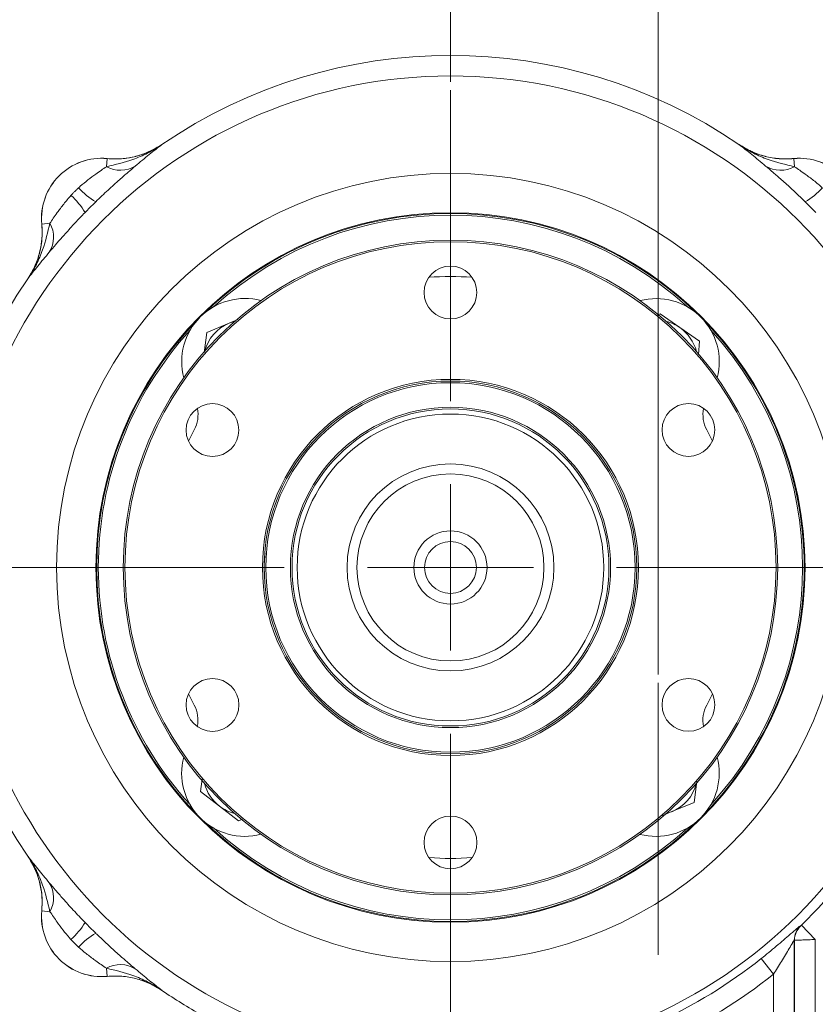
# Model space of a CAD drawing. Header units: inches. Extents: x 0.3 to 33.9, y 0.2 to 21.6.
# Tile 4 of 24: x 4.5 to 9.3, y 7.8 to 13.7. Entities that reach past the tile are written whole.
import ezdxf

# ---------------------------------------------------------------- set-up
doc = ezdxf.new("R2010")
doc.units = ezdxf.units.IN
doc.header["$MEASUREMENT"] = 0
doc.layers.add('SLD-0', color=7, linetype='Continuous', lineweight=15)
doc.styles.add('SLDTEXTSTYLE0', font='TXT', dxfattribs={"width": 0.75})
doc.dimstyles.new('SLDDIMSTYLE0', dxfattribs={"dimtxt": 0.25, "dimasz": 0.13, "dimexe": 0, "dimexo": 0.0625, "dimgap": 0.0625, "dimtad": 0, "dimtih": 1, "dimtoh": 1, "dimrnd": 1e-09, "dimzin": 12, "dimdsep": 46, "dimtxsty": 'SLDTEXTSTYLE0', "dimsah": 1, "dimcen": 0.09, "dimadec": 0, "dimazin": 3, "dimtfac": 1, "dimtofl": 0, "dimtmove": 0, "dimatfit": 3, "dimfxl": 1, "dimfrac": 2, "dimtolj": 1, "dimtzin": 12, "dimarcsym": 0})
doc.dimstyles.new('SLDDIMSTYLE1', dxfattribs={"dimtxt": 0.25, "dimasz": 0.13, "dimexe": 0, "dimexo": 0.0625, "dimgap": 0.0625, "dimtad": 0, "dimtih": 1, "dimtoh": 1, "dimrnd": 1e-09, "dimzin": 12, "dimdsep": 46, "dimtxsty": 'SLDTEXTSTYLE0', "dimsah": 1, "dimcen": 0.09, "dimadec": 0, "dimazin": 3, "dimtfac": 1, "dimtmove": 0, "dimatfit": 0, "dimfxl": 1, "dimfrac": 2, "dimtolj": 1, "dimtzin": 12, "dimarcsym": 0})

# ---------------------------------------------------------------- blocks, each defined once
blk = doc.blocks.new('_D')
at = {"layer": 'SLD-0'}
for p, q in [((4.017, 10.5016), (4.017, 15.7038)), ((7.097, 13.3717), (7.097, 15.7038)), ((4.017, 15.5788), (4.9383, 15.5788)), ((5.0779, 15.6156), (5.0271, 15.6156)), ((5.0271, 15.6156), (5.0271, 15.2188)), ((6.0361, 15.6156), (6.0869, 15.6156)), ((6.0869, 15.6156), (6.0869, 15.2188)), ((7.097, 15.5788), (6.1757, 15.5788)), ((5.0271, 15.2188), (5.0779, 15.2188)), ((6.0869, 15.2188), (6.0361, 15.2188))]:
    blk.add_line(p, q, dxfattribs=at)
for points in [[(4.017, 15.5788), (4.147, 15.5588), (4.147, 15.5988)], [(7.097, 15.5788), (6.967, 15.5988), (6.967, 15.5588)]]:
    blk.add_solid(points, dxfattribs=at)
at = {"layer": 'SLD-0', "char_height": 0.25, "attachment_point": 1, "style": 'SLDTEXTSTYLE0'}
for s, insert in [('3.08', (5.1322, 15.9887, 0.0039)), ('78.23', (5.1414, 15.541, 0.0039))]:
    blk.add_mtext(s, dxfattribs=dict(at, insert=insert))
blk = doc.blocks.new('_D_2')
at = {"layer": 'SLD-0'}
for p, q in [((8.347, 9.807), (8.347, 15.7038)), ((11.7038, 8.1972), (11.7038, 15.7038)), ((8.347, 15.5788), (9.4067, 15.5788)), ((9.5463, 15.6156), (9.4956, 15.6156)), ((9.4956, 15.6156), (9.4956, 15.2188)), ((10.5045, 15.6156), (10.5553, 15.6156)), ((10.5553, 15.6156), (10.5553, 15.2188)), ((11.7038, 15.5788), (10.6441, 15.5788)), ((9.4956, 15.2188), (9.5463, 15.2188)), ((10.5553, 15.2188), (10.5045, 15.2188))]:
    blk.add_line(p, q, dxfattribs=at)
for points in [[(8.347, 15.5788), (8.477, 15.5588), (8.477, 15.5988)], [(11.7038, 15.5788), (11.5738, 15.5988), (11.5738, 15.5588)]]:
    blk.add_solid(points, dxfattribs=at)
at = {"layer": 'SLD-0', "char_height": 0.25, "attachment_point": 1, "style": 'SLDTEXTSTYLE0'}
for s, insert in [('3.36', (9.6006, 15.9887, -2.3339)), ('85.26', (9.6098, 15.541, -2.3339))]:
    blk.add_mtext(s, dxfattribs=dict(at, insert=insert))
blk = doc.blocks.new('_D_3')
at = {"layer": 'SLD-0'}
for p, q in [((7.097, 13.3717), (7.097, 15.7038)), ((8.347, 9.807), (8.347, 15.7038)), ((7.097, 15.5788), (6.847, 15.5788)), ((7.2429, 15.6156), (7.1921, 15.6156)), ((7.1921, 15.6156), (7.1921, 15.2188)), ((8.2011, 15.6156), (8.2519, 15.6156)), ((8.2519, 15.6156), (8.2519, 15.2188)), ((8.347, 15.5788), (8.597, 15.5788)), ((7.1921, 15.2188), (7.2429, 15.2188)), ((8.2519, 15.2188), (8.2011, 15.2188))]:
    blk.add_line(p, q, dxfattribs=at)
for points in [[(7.097, 15.5788), (6.967, 15.5988), (6.967, 15.5588)], [(8.347, 15.5788), (8.477, 15.5588), (8.477, 15.5988)]]:
    blk.add_solid(points, dxfattribs=at)
at = {"layer": 'SLD-0', "char_height": 0.25, "attachment_point": 1, "style": 'SLDTEXTSTYLE0'}
for s, insert in [('1.25', (7.2972, 15.9887, -2.3339)), ('31.75', (7.3064, 15.541, -2.3339))]:
    blk.add_mtext(s, dxfattribs=dict(at, insert=insert))
blk = doc.blocks.new('_D_4')
at = {"layer": 'SLD-0'}
for p, q in [((4.1769, 10.4516), (1.9356, 10.4516)), ((2.0606, 10.4516), (2.0606, 9.1976)), ((1.5815, 8.8236), (1.5307, 8.8236)), ((1.5307, 8.8236), (1.5307, 8.4267)), ((2.5397, 8.8236), (2.5905, 8.8236)), ((2.5905, 8.8236), (2.5905, 8.4267)), ((1.5307, 8.4267), (1.5815, 8.4267)), ((2.5905, 8.4267), (2.5397, 8.4267)), ((2.0606, 7.122), (2.0606, 8.3759)), ((5.662, 7.122), (1.9356, 7.122))]:
    blk.add_line(p, q, dxfattribs=at)
for points in [[(2.0606, 10.4516), (2.0406, 10.3216), (2.0806, 10.3216)], [(2.0606, 7.122), (2.0806, 7.252), (2.0406, 7.252)]]:
    blk.add_solid(points, dxfattribs=at)
at = {"layer": 'SLD-0', "char_height": 0.25, "attachment_point": 1, "style": 'SLDTEXTSTYLE0'}
for s, insert in [('3.33', (1.6357, 9.1966, -2.3339)), ('84.57', (1.6449, 8.749, -2.3339))]:
    blk.add_mtext(s, dxfattribs=dict(at, insert=insert))
blk = doc.blocks.new('SW_CENTERMARKSYMBOL_0')
at = {"layer": 'SLD-0', "color": 0}
for p, q in [((0, 1), (0, 2.8701)), ((0, 0), (0, 0.5)), ((-1, 0), (-2.8701, 0)), ((0, 0), (-0.5, 0)), ((0, 0), (0, -0.5)), ((0, 0), (0.5, 0)), ((1, 0), (2.8701, 0)), ((0, -1), (0, -2.8701))]:
    blk.add_line(p, q, dxfattribs=at)
blk = doc.blocks.new('SW_CENTERMARKSYMBOL_1')
at = {"layer": 'SLD-0', "color": 0}
for p, q in [((0, 1), (0, 2.635)), ((0, 0), (0, 0.5)), ((-1, 0), (-2.635, 0)), ((0, 0), (-0.5, 0)), ((0, 0), (0, -0.5)), ((0, 0), (0.5, 0)), ((1, 0), (2.635, 0)), ((0, -1), (0, -2.635))]:
    blk.add_line(p, q, dxfattribs=at)

msp = doc.modelspace()

# ---------------------------------------------------------------- linework, layer by layer
at = {"color": 7, "linetype": 'Continuous', "lineweight": 15}
for p, q in [((5.3609, 12.9956), (5.3521, 12.99)), ((5.3609, 12.9956), (5.361, 12.9953)), ((8.8331, 12.9953), (8.8332, 12.9956)), ((5.0268, 12.862), (5.0315, 12.9107)), ((5.0315, 12.9107), (5.0315, 12.911)), ((9.1626, 12.911), (9.1625, 12.9107)), ((9.1672, 12.862), (9.1625, 12.9107)), ((4.6377, 12.5171), (4.638, 12.5171)), ((4.6866, 12.5218), (4.638, 12.5171)), ((4.5533, 12.1877), (4.553, 12.1878)), ((8.3438, 11.9696), (8.3585, 11.9765)), ((8.3585, 11.9765), (8.4771, 11.8943)), ((5.6309, 11.8652), (5.7643, 11.9203)), ((5.7643, 11.9203), (5.8175, 11.9423)), ((5.6146, 11.742), (5.6309, 11.8652)), ((8.4771, 11.8943), (8.5957, 11.812)), ((8.5957, 11.812), (8.5891, 11.7318)), ((5.5207, 11.2117), (5.5553, 11.2796)), ((8.639, 11.2791), (8.6732, 11.2121)), ((5.555, 9.6241), (5.5209, 9.6911)), ((8.6733, 9.6915), (8.6387, 9.6236)), ((5.5926, 9.1041), (5.6024, 9.178)), ((8.5799, 9.165), (8.5631, 9.038)), ((5.707, 9.0162), (5.5926, 9.1041)), ((5.8214, 8.9282), (5.707, 9.0162)), ((8.5631, 9.038), (8.4297, 8.9829)), ((8.4297, 8.9829), (8.3724, 8.9592)), ((5.8463, 8.9385), (5.8214, 8.9282)), ((4.553, 8.7154), (4.5533, 8.7155)), ((4.553, 8.7154), (4.5587, 8.7067)), ((4.638, 8.3861), (4.6377, 8.3861)), ((4.6866, 8.3814), (4.638, 8.3861)), ((9.2024, 8.2958), (9.2037, 8.2952)), ((9.2085, 8.2996), (9.2925, 8.214)), ((9.1662, 8.21), (9.1662, 6.7531)), ((9.1676, 8.2094), (9.1662, 8.21)), ((9.1676, 6.7541), (9.1676, 8.2094)), ((9.2925, 8.214), (9.2925, 6.7541)), ((8.9667, 8.099), (9.0413, 8.0051)), ((5.0268, 8.0412), (5.0315, 7.9925)), ((9.0413, 6.7436), (9.0413, 8.0051)), ((5.0315, 7.9922), (5.0315, 7.9925)), ((5.361, 7.9079), (5.3609, 7.9076))]:
    msp.add_line(p, q, dxfattribs=at)
at = {"color": 7, "linetype": 'Continuous', "lineweight": 15, "flags": 128}
for points in [[(5.7983, 11.9316), (5.7953, 11.9308), (5.7643, 11.9203)], [(8.3957, 8.9716), (8.3987, 8.9724), (8.4297, 8.9829)]]:
    msp.add_lwpolyline(points, dxfattribs=at)
at = {"color": 7, "linetype": 'Continuous', "lineweight": 15}
for centre, radius in [((7.097, 10.4516), 2.9561), ((7.097, 10.4516), 2.3701), ((7.097, 10.4516), 2.1338), ((7.097, 10.4516), 1.969), ((7.097, 10.4516), 1.959), ((7.0968, 12.1052), 0.1588), ((7.097, 10.4516), 1.1313), ((7.097, 10.4516), 1.1212), ((7.097, 10.4516), 1.1112), ((5.6648, 11.2782), 0.1587), ((8.529, 11.2786), 0.1587), ((7.097, 10.4516), 0.9635), ((7.097, 10.4516), 0.9535), ((7.097, 10.4516), 0.9225), ((7.097, 10.4516), 0.6225), ((7.097, 10.4516), 0.5625), ((7.097, 10.4516), 0.22), ((7.097, 10.4516), 0.1562), ((5.665, 9.6246), 0.1587), ((8.5292, 9.6249), 0.1588), ((7.0972, 8.7979), 0.1587)]:
    msp.add_circle(centre, radius, dxfattribs=at)
for centre, radius, start, end in [((7.097, 10.4516), 3.08, 55.68866, 124.31134), ((4.997, 12.5516), 0.361, 84.52223, 185.47777), ((4.997, 12.5516), 0.3607, 84.51489, 185.48511), ((9.197, 12.5516), 0.3607, 354.51489, 95.48511), ((9.197, 12.5516), 0.361, 354.52223, 95.47777), ((5.1106, 13.0124), 0.1722, 240.90304, 301.45399), ((9.0835, 13.0124), 0.1722, 238.54601, 299.09696), ((5.181, 13.0222), 0.4311, 221.74768, 239.50064), ((9.0131, 13.0222), 0.4311, 300.49936, 318.25232), ((4.5264, 12.3677), 0.4311, 30.49936, 48.25232), ((7.097, 10.4516), 2.1191, 47.67887, 132.30116), ((4.5362, 12.4381), 0.1722, 328.54601, 29.09696), ((7.097, 10.4516), 1.75, 85.75668, 94.25739), ((7.097, 10.4516), 3.08, 145.68866, 214.31134), ((5.8598, 11.6892), 0.38, 75.24209, 194.73794), ((8.3347, 11.6888), 0.38, 345.24209, 104.73794), ((5.8598, 11.6892), 0.25, 112.44828, 165.74253), ((8.3347, 11.6888), 0.25, 55.266, 75.74253), ((7.097, 10.4516), 2.1191, 137.67887, 180), ((8.3347, 11.6888), 0.25, 14.2375, 55.266), ((7.097, 10.4516), 2.1191, 317.67887, 42.30116), ((5.3879, 11.3695), 0.19, 331.76078, 11.80414), ((8.8064, 11.3689), 0.19, 168.04008, 208.21925), ((7.097, 10.4516), 2.1191, 180, 222.30116), ((5.3876, 9.5343), 0.19, 348.04008, 28.21925), ((8.8061, 9.5337), 0.19, 151.76078, 191.80414), ((5.8594, 9.2144), 0.38, 165.24209, 284.73794), ((8.3342, 9.2139), 0.38, 255.24209, 14.73794), ((5.8594, 9.2144), 0.25, 194.2375, 232.44828), ((8.3342, 9.2139), 0.25, 292.44828, 345.74253), ((5.8594, 9.2144), 0.25, 232.44828, 255.74253), ((7.097, 10.4516), 2.1191, 227.67887, 312.30116), ((7.097, 10.4516), 3.0148, 314.45642, 329.34743), ((7.097, 10.4516), 1.75, 265.75668, 274.25739), ((4.5362, 8.4651), 0.1722, 330.90304, 31.45399), ((4.997, 8.3516), 0.361, 174.52223, 275.47777), ((4.997, 8.3516), 0.3607, 174.51489, 275.48511), ((4.5264, 8.5355), 0.4311, 311.74768, 329.50064), ((9.2863, 8.2099), 0.1201, 134.35163, 179.96957), ((9.2877, 8.2093), 0.1201, 134.36203, 179.96958), ((5.181, 7.881), 0.4311, 120.49936, 138.25232), ((5.1106, 7.8908), 0.1722, 58.54601, 119.09696), ((7.097, 10.4516), 3.0051, 280.42964, 308.47505), ((7.097, 10.4516), 3.125, 280.42964, 308.47505), ((7.097, 10.4516), 3.08, 235.68866, 240.92686)]:
    msp.add_arc(centre, radius, start, end, dxfattribs=at)
at = {"color": 8, "linetype": 'Continuous', "lineweight": 15}
for start, end in [(45.78952, 134.19051), (135.78952, 224.19051), (0, 44.19051), (315.78952, 0), (225.78952, 314.19051)]:
    msp.add_arc((7.097, 10.4516), 2.129, start, end, dxfattribs=at)
at = {"color": 7, "linetype": 'Continuous', "lineweight": 15}
for points, knots in [([(5.0268, 12.862), (5.0804, 12.8747), (5.1648, 12.8946), (5.2763, 12.9421), (5.333, 12.9758), (5.3607, 12.9952), (5.361, 12.9953)], [0, 0, 0, 0, 0.458943, 0.721865, 0.99767, 1, 1, 1, 1]), ([(5.0315, 12.9107), (5.06, 12.9093), (5.1179, 12.9066), (5.2034, 12.9217), (5.2864, 12.9498), (5.3359, 12.98), (5.361, 12.9953)], [0, 0, 0, 0, 0.246206, 0.499999, 0.746205, 1, 1, 1, 1]), ([(5.333, 12.9786), (5.3108, 12.9665), (5.2635, 12.9407), (5.1873, 12.9186), (5.1083, 12.907), (5.0573, 12.9096), (5.0315, 12.911)], [0, 0, 0, 0, 0.241066, 0.513053, 0.753661, 1, 1, 1, 1]), ([(5.361, 12.9953), (5.3608, 12.9952), (5.3483, 12.9856), (5.3232, 12.9661), (5.2728, 12.926), (5.2292, 12.8896), (5.2004, 12.8656)], [0, 0, 0, 0, 0.002547, 0.254971, 0.506602, 1, 1, 1, 1]), ([(8.9937, 12.8656), (8.9648, 12.8896), (8.9213, 12.926), (8.8708, 12.9661), (8.8458, 12.9856), (8.8332, 12.9952), (8.8331, 12.9953)], [0, 0, 0, 0, 0.493398, 0.745029, 0.997453, 1, 1, 1, 1]), ([(8.8331, 12.9953), (8.8333, 12.9952), (8.861, 12.9758), (8.9177, 12.9421), (9.0293, 12.8946), (9.1136, 12.8747), (9.1672, 12.862)], [0, 0, 0, 0, 0.00233, 0.278135, 0.541057, 1, 1, 1, 1]), ([(8.8331, 12.9953), (8.8345, 12.9944), (8.8587, 12.9779), (8.9096, 12.9498), (8.9897, 12.9219), (9.0753, 12.9067), (9.1332, 12.9093), (9.1625, 12.9107)], [0, 0, 0, 0, 0.014322, 0.253699, 0.500028, 0.74622, 1, 1, 1, 1]), ([(8.8332, 12.9956), (8.8575, 12.9807), (8.9069, 12.9505), (8.9891, 12.9225), (9.0753, 12.907), (9.1332, 12.9096), (9.1626, 12.911)], [0, 0, 0, 0, 0.246215, 0.500001, 0.746214, 1, 1, 1, 1]), ([(4.8593, 12.7351), (4.8627, 12.7382), (4.881, 12.7548), (4.9159, 12.7832), (4.9591, 12.815), (4.9971, 12.8416), (5.0168, 12.8551), (5.0268, 12.862)], [0, 0, 0, 0, 0.06151, 0.327969, 0.600279, 0.797253, 1, 1, 1, 1]), ([(5.2004, 12.8656), (5.1862, 12.8535), (5.1573, 12.829), (5.1016, 12.7805), (5.0356, 12.7212), (4.9869, 12.6745), (4.9622, 12.6507)], [0, 0, 0, 0, 0.21336, 0.43352, 0.711269, 1, 1, 1, 1]), ([(9.2319, 12.6507), (9.2272, 12.6553), (9.201, 12.6808), (9.1522, 12.7267), (9.0917, 12.7812), (9.0373, 12.8286), (9.0083, 12.8531), (8.9937, 12.8656)], [0, 0, 0, 0, 0.054789, 0.306864, 0.566571, 0.779999, 1, 1, 1, 1]), ([(9.1672, 12.862), (9.1878, 12.8478), (9.2237, 12.8231), (9.2835, 12.7797), (9.3175, 12.7501), (9.3347, 12.7351)], [0, 0, 0, 0, 0.398876, 0.694912, 1, 1, 1, 1]), ([(4.8135, 12.6893), (4.8172, 12.6933), (4.8245, 12.7012), (4.8359, 12.7128), (4.8474, 12.7241), (4.8553, 12.7315), (4.8593, 12.7351)], [0, 0, 0, 0, 0.249854, 0.5, 0.749854, 1, 1, 1, 1]), ([(4.6866, 12.5218), (4.6933, 12.5315), (4.7068, 12.5512), (4.7344, 12.5905), (4.7689, 12.638), (4.7985, 12.672), (4.8135, 12.6893)], [0, 0, 0, 0, 0.196659, 0.399794, 0.695378, 1, 1, 1, 1]), ([(4.9622, 12.6507), (4.9568, 12.6454), (4.9459, 12.6348), (4.9298, 12.6188), (4.9138, 12.6027), (4.9032, 12.5919), (4.8979, 12.5865)], [0, 0, 0, 0, 0.249819, 0.5, 0.74982, 1, 1, 1, 1]), ([(9.2962, 12.5865), (9.2909, 12.5919), (9.2803, 12.6027), (9.2642, 12.6188), (9.2481, 12.6348), (9.2373, 12.6454), (9.2319, 12.6507)], [0, 0, 0, 0, 0.2498193, 0.5, 0.7498202, 1, 1, 1, 1]), ([(4.8979, 12.5865), (4.8934, 12.5818), (4.8679, 12.5556), (4.822, 12.5068), (4.7674, 12.4462), (4.7201, 12.3918), (4.6955, 12.3629), (4.6831, 12.3482)], [0, 0, 0, 0, 0.054789, 0.306864, 0.566571, 0.779999, 1, 1, 1, 1]), ([(4.6377, 12.5171), (4.6383, 12.5087), (4.6412, 12.4727), (4.6385, 12.4078), (4.6216, 12.3279), (4.5934, 12.2532), (4.5666, 12.2097), (4.553, 12.1878)], [0, 0, 0, 0, 0.073245, 0.312639, 0.558976, 0.776893, 1, 1, 1, 1]), ([(4.5533, 12.1877), (4.5535, 12.1879), (4.5729, 12.2156), (4.6065, 12.2723), (4.654, 12.3838), (4.674, 12.4682), (4.6866, 12.5218)], [0, 0, 0, 0, 0.00233, 0.278135, 0.541057, 1, 1, 1, 1]), ([(4.5533, 12.1877), (4.5551, 12.1904), (4.5724, 12.2161), (4.6008, 12.2687), (4.6277, 12.3484), (4.6419, 12.4324), (4.6393, 12.4886), (4.638, 12.5171)], [0, 0, 0, 0, 0.028662, 0.26802, 0.51433, 0.753688, 1, 1, 1, 1]), ([(4.6831, 12.3482), (4.659, 12.3194), (4.6227, 12.2758), (4.5825, 12.2254), (4.563, 12.2003), (4.5534, 12.1878), (4.5533, 12.1877)], [0, 0, 0, 0, 0.493398, 0.745029, 0.997453, 1, 1, 1, 1]), ([(4.5533, 8.7155), (4.5534, 8.7154), (4.563, 8.7028), (4.5825, 8.6778), (4.6227, 8.6273), (4.659, 8.5838), (4.6831, 8.555)], [0, 0, 0, 0, 0.002547, 0.254971, 0.506602, 1, 1, 1, 1]), ([(4.6866, 8.3814), (4.674, 8.435), (4.654, 8.5193), (4.6065, 8.6309), (4.5729, 8.6876), (4.5535, 8.7153), (4.5533, 8.7155)], [0, 0, 0, 0, 0.458943, 0.721865, 0.99767, 1, 1, 1, 1]), ([(4.638, 8.3861), (4.6393, 8.4143), (4.642, 8.4716), (4.6272, 8.5568), (4.5993, 8.6402), (4.5688, 8.6902), (4.5533, 8.7155)], [0, 0, 0, 0, 0.243914, 0.495196, 0.743693, 1, 1, 1, 1]), ([(4.57, 8.6876), (4.5821, 8.6654), (4.6079, 8.6181), (4.63, 8.5418), (4.6416, 8.4629), (4.639, 8.4119), (4.6377, 8.3861)], [0, 0, 0, 0, 0.241066, 0.513053, 0.753661, 1, 1, 1, 1]), ([(4.6831, 8.555), (4.6951, 8.5408), (4.7196, 8.5119), (4.7681, 8.4561), (4.8274, 8.3902), (4.8741, 8.3415), (4.8979, 8.3167)], [0, 0, 0, 0, 0.21336, 0.43352, 0.711269, 1, 1, 1, 1]), ([(4.8135, 8.2139), (4.8104, 8.2173), (4.7802, 8.2506), (4.7341, 8.3122), (4.7008, 8.3607), (4.6866, 8.3814)], [0, 0, 0, 0, 0.061699, 0.60057, 1, 1, 1, 1]), ([(8.9667, 8.099), (8.9978, 8.1241), (9.0451, 8.1624), (9.102, 8.211), (9.1296, 8.235), (9.1571, 8.2589), (9.1813, 8.2801), (9.199, 8.2946), (9.2015, 8.2955), (9.2024, 8.2958)], [0, 0, 0, 0, 0.280432, 0.426364, 0.572079, 0.58885, 0.767294, 0.917527, 1, 1, 1, 1]), ([(9.2037, 8.2952), (9.2037, 8.2952), (9.2038, 8.2952), (9.2042, 8.2956), (9.2051, 8.2964), (9.2066, 8.2977), (9.2078, 8.2989), (9.2085, 8.2996)], [0, 0, 0, 0, 0.100164, 0.247152, 0.426835, 0.662426, 1, 1, 1, 1]), ([(4.9622, 8.2525), (4.9668, 8.2479), (4.993, 8.2224), (5.0418, 8.1765), (5.1024, 8.122), (5.1568, 8.0746), (5.1857, 8.0501), (5.2004, 8.0376)], [0, 0, 0, 0, 0.054789, 0.306864, 0.566571, 0.779999, 1, 1, 1, 1]), ([(9.1662, 8.21), (9.1658, 8.2096), (9.1646, 8.2088), (9.1596, 8.2008), (9.1503, 8.1854), (9.1292, 8.1491), (9.091, 8.0839), (9.0577, 8.031), (9.0413, 8.0051)], [0, 0, 0, 0, 0.062188, 0.156535, 0.184765, 0.352662, 0.682244, 1, 1, 1, 1]), ([(9.2925, 8.214), (9.2784, 8.2135), (9.2592, 8.2127), (9.2282, 8.2116), (9.2021, 8.2106), (9.1804, 8.2098), (9.1698, 8.2094), (9.1682, 8.2094), (9.1676, 8.2094)], [0, 0, 0, 0, 0.219589, 0.30026, 0.526683, 0.716332, 0.883009, 1, 1, 1, 1]), ([(5.0268, 8.0412), (5.0062, 8.0554), (4.9703, 8.0801), (4.9105, 8.1235), (4.8765, 8.1531), (4.8593, 8.1681)], [0, 0, 0, 0, 0.3988761, 0.6949123, 1, 1, 1, 1]), ([(5.361, 7.9079), (5.3607, 7.908), (5.333, 7.9274), (5.2763, 7.9611), (5.1648, 8.0086), (5.0804, 8.0285), (5.0268, 8.0412)], [0, 0, 0, 0, 0.00233, 0.278135, 0.541057, 1, 1, 1, 1]), ([(5.361, 7.9079), (5.3596, 7.9088), (5.3353, 7.9252), (5.2845, 7.9534), (5.2043, 7.9813), (5.1187, 7.9965), (5.0609, 7.9939), (5.0315, 7.9925)], [0, 0, 0, 0, 0.0143225, 0.2536986, 0.5000275, 0.7462197, 1, 1, 1, 1]), ([(5.3609, 7.9076), (5.3365, 7.9225), (5.2872, 7.9527), (5.205, 7.9807), (5.1187, 7.9962), (5.0609, 7.9936), (5.0315, 7.9922)], [0, 0, 0, 0, 0.246215, 0.500001, 0.746214, 1, 1, 1, 1]), ([(5.2004, 8.0376), (5.2292, 8.0136), (5.2728, 7.9772), (5.3232, 7.9371), (5.3483, 7.9176), (5.3608, 7.908), (5.361, 7.9079)], [0, 0, 0, 0, 0.493398, 0.745029, 0.997453, 1, 1, 1, 1])]:
    msp.add_open_spline(points, degree=3, knots=knots, dxfattribs=at)
at = {"color": 8, "linetype": 'Continuous', "lineweight": 15}
msp.add_open_spline([(5.9811, 10.5354), (5.9782, 10.5075), (5.974, 10.4671), (5.9772, 10.4268), (5.9782, 10.4144)], degree=3, knots=[0, 0, 0, 0, 0.69254, 1, 1, 1, 1], dxfattribs=at)
at = {"color": 7, "linetype": 'Continuous', "lineweight": 15}
for points in [[(4.8979, 8.3167), (4.9085, 8.3059), (4.9297, 8.2843), (4.9513, 8.2631), (4.9622, 8.2525)], [(4.8593, 8.1681), (4.8514, 8.1754), (4.8356, 8.1902), (4.8209, 8.206), (4.8135, 8.2139)]]:
    msp.add_open_spline(points, degree=3, dxfattribs=at)

# ---------------------------------------------------------------- block references
at = {"layer": 'SLD-0'}
for name, p in [('SW_CENTERMARKSYMBOL_0', (7.097, 10.4516)), ('SW_CENTERMARKSYMBOL_1', (8.347, 7.122))]:
    msp.add_blockref(name, p, dxfattribs=at)

# ---------------------------------------------------------------- dimensions: what is measured, and where the dimension line sits
for base, p1, p2, dimstyle, picture, middle in [((7.097, 15.5788), (4.017, 10.4516), (7.097, 13.3217), 'SLDDIMSTYLE0', '_D', (5.557, 15.5788)), ((7.097, 15.5788), (8.347, 9.757), (7.097, 13.3217), 'SLDDIMSTYLE1', '_D_3', (7.722, 15.5788)), ((11.7038, 15.5788), (8.347, 9.757), (11.7038, 8.1472), 'SLDDIMSTYLE0', '_D_2', (10.0254, 15.5788))]:
    dim = msp.add_linear_dim(base=base, p1=p1, p2=p2, dimstyle=dimstyle, dxfattribs=at)
    dim.commit()
    dim.dimension.update_dxf_attribs({"geometry": picture, "text_midpoint": middle, "dimtype": 160})
dim = msp.add_linear_dim(base=(2.0606, 7.122), p1=(4.2269, 10.4516), p2=(5.712, 7.122), angle=90, dimstyle='SLDDIMSTYLE0', dxfattribs=at)
dim.commit()
dim.dimension.update_dxf_attribs({"geometry": '_D_4', "text_midpoint": (2.0606, 8.7868), "dimtype": 160})

doc.saveas('drawing.dxf')
